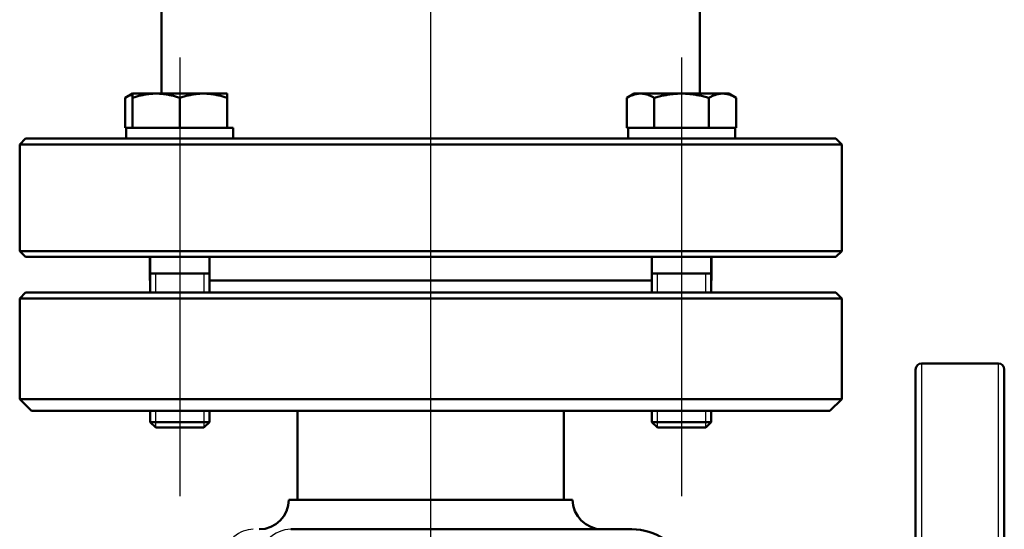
# Model space of a CAD drawing. Header units: millimetres. Extents: x 130 to 860, y 241 to 1215.
# Tile 5 of 10: x 261 to 428, y 851 to 937. Entities that reach past the tile are written whole.
import ezdxf

# ---------------------------------------------------------------- set-up
doc = ezdxf.new("R2010")
doc.units = ezdxf.units.MM
doc.header["$LTSCALE"] = 5
for name, color, linetype, lineweight in [('Gewinde(DIN)', 3, 'Continuous', 25), ('Mittellinie(DIN)', 4, 'Continuous', 25), ('Sichtbare Kanten(DIN)', 7, 'Continuous', 50), ('Sichtbare tangentiale Kanten(DIN)', 3, 'Continuous', 25)]:
    doc.layers.add(name, color=color, linetype=linetype, lineweight=lineweight)

msp = doc.modelspace()

# ---------------------------------------------------------------- linework, layer by layer
at = {"layer": 'Gewinde(DIN)'}
for p, q in [((284.01, 894.49), (284.01, 891.29)), ((292.21, 891.29), (292.21, 894.49)), ((368.86, 894.49), (368.86, 891.29)), ((377.07, 891.29), (377.07, 894.49)), ((284.01, 871.29), (284.01, 868.51)), ((292.21, 868.51), (292.21, 871.29)), ((368.86, 871.29), (368.86, 868.51)), ((377.07, 868.51), (377.07, 871.29))]:
    msp.add_line(p, q, dxfattribs=at)
at = {"layer": 'Mittellinie(DIN)', "linetype": 'Continuous'}
for p, q in [((330.54, 560.06), (330.54, 1206.22)), ((288.11, 930.99), (288.11, 856.91)), ((372.96, 930.99), (372.96, 856.91))]:
    msp.add_line(p, q, dxfattribs=at)
at = {"layer": 'Sichtbare Kanten(DIN)'}
for p, q in [((285.04, 988.29), (285.04, 924.89)), ((376.04, 988.29), (376.04, 924.89)), ((280.11, 924.89), (278.87, 924.18)), ((278.87, 919.09), (278.87, 924.18)), ((280.11, 924.18), (280.11, 924.89)), ((284.11, 924.89), (280.11, 924.89)), ((280.11, 919.09), (280.11, 924.18)), ((292.11, 924.89), (284.11, 924.89)), ((288.11, 919.09), (288.11, 924.18)), ((296.11, 924.89), (292.11, 924.89)), ((296.11, 924.89), (296.11, 924.18)), ((296.11, 919.09), (296.11, 924.18)), ((364.96, 924.89), (363.73, 924.18)), ((363.73, 919.09), (363.73, 924.18)), ((366.03, 924.89), (364.96, 924.89)), ((372.96, 924.89), (366.03, 924.89)), ((368.34, 919.09), (368.34, 924.18)), ((379.89, 924.89), (372.96, 924.89)), ((377.58, 919.09), (377.58, 924.18)), ((380.96, 924.89), (379.89, 924.89)), ((380.96, 924.89), (382.2, 924.18)), ((382.2, 919.09), (382.2, 924.18)), ((279.06, 919.09), (278.87, 919.09)), ((280.11, 919.09), (279.06, 919.09)), ((279.06, 919.09), (279.06, 917.29)), ((280.45, 919.09), (280.11, 919.09)), ((287.77, 919.09), (280.45, 919.09)), ((288.11, 919.09), (287.77, 919.09)), ((288.45, 919.09), (288.11, 919.09)), ((295.77, 919.09), (288.45, 919.09)), ((296.11, 919.09), (295.77, 919.09)), ((297.15, 919.09), (296.11, 919.09)), ((363.92, 919.09), (363.73, 919.09)), ((363.91, 919.09), (363.91, 917.29)), ((368.15, 919.09), (363.92, 919.09)), ((368.34, 919.09), (368.15, 919.09)), ((368.73, 919.09), (368.34, 919.09)), ((377.19, 919.09), (368.73, 919.09)), ((377.58, 919.09), (377.19, 919.09)), ((377.78, 919.09), (377.58, 919.09)), ((382.01, 919.09), (377.78, 919.09)), ((382.2, 919.09), (382.01, 919.09)), ((382.01, 919.09), (382.01, 917.29)), ((297.16, 918.47), (297.16, 917.29)), ((262.04, 917.29), (261.04, 916.29)), ((400.04, 916.29), (261.04, 916.29)), ((261.04, 916.29), (261.04, 898.29)), ((262.04, 917.29), (279.81, 917.29)), ((284.5, 917.29), (279.81, 917.29)), ((284.5, 917.29), (376.57, 917.29)), ((381.26, 917.29), (376.57, 917.29)), ((381.26, 917.29), (399.04, 917.29)), ((399.04, 917.29), (400.04, 916.29)), ((400.04, 916.29), (400.04, 898.29)), ((261.04, 898.29), (400.04, 898.29)), ((262.04, 897.29), (261.04, 898.29)), ((399.04, 897.29), (400.04, 898.29)), ((399.04, 897.29), (262.04, 897.29)), ((283.04, 897.29), (283.04, 893.29)), ((283.11, 897.29), (283.11, 891.29)), ((293.11, 897.29), (293.11, 891.29)), ((367.96, 897.29), (367.96, 891.29)), ((377.96, 897.29), (377.96, 891.29)), ((378.04, 897.29), (378.04, 893.29)), ((283.11, 894.49), (293.11, 894.49)), ((367.96, 894.49), (377.96, 894.49)), ((283.04, 893.29), (283.11, 893.29)), ((293.11, 893.29), (367.96, 893.29)), ((377.96, 893.29), (378.04, 893.29)), ((262.04, 891.29), (261.04, 890.29)), ((262.04, 891.29), (399.04, 891.29)), ((399.04, 891.29), (400.04, 890.29)), ((400.04, 890.29), (261.04, 890.29)), ((261.04, 873.29), (261.04, 890.29)), ((400.04, 873.29), (400.04, 890.29)), ((426.54, 879.29), (413.54, 879.29)), ((412.54, 730.29), (412.54, 878.29)), ((427.54, 878.29), (427.54, 730.29)), ((261.04, 873.29), (400.04, 873.29)), ((263.04, 871.29), (261.04, 873.29)), ((398.04, 871.29), (400.04, 873.29)), ((398.04, 871.29), (263.04, 871.29)), ((283.11, 871.29), (283.11, 869.41)), ((293.11, 871.29), (293.11, 869.41)), ((308.04, 871.29), (308.04, 856.29)), ((353.04, 871.29), (353.04, 856.29)), ((367.96, 871.29), (367.96, 869.41)), ((377.96, 871.29), (377.96, 869.41)), ((283.11, 869.41), (293.11, 869.41)), ((284.03, 868.49), (283.11, 869.41)), ((292.19, 868.49), (293.11, 869.41)), ((367.96, 869.41), (377.96, 869.41)), ((368.88, 868.49), (367.96, 869.41)), ((377.04, 868.49), (377.96, 869.41)), ((292.19, 868.49), (284.03, 868.49)), ((377.04, 868.49), (368.88, 868.49)), ((306.54, 856.29), (354.54, 856.29)), ((306.9, 851.29), (364.55, 851.29))]:
    msp.add_line(p, q, dxfattribs=at)
at = {"layer": 'Sichtbare Kanten(DIN)', "flags": 128}
for points in [[(280.11, 924.73), (280.06, 924.71), (280.01, 924.7), (279.96, 924.68), (279.91, 924.66), (279.86, 924.65), (279.81, 924.63), (279.76, 924.61), (279.71, 924.59), (279.66, 924.57), (279.61, 924.55), (279.56, 924.53), (279.51, 924.5), (279.46, 924.48), (279.41, 924.46), (279.36, 924.43), (279.3, 924.41), (279.25, 924.38), (279.2, 924.35), (279.14, 924.33), (279.09, 924.3), (279.04, 924.27), (278.98, 924.24), (278.93, 924.21), (278.87, 924.18)], [(284.11, 924.89), (283.95, 924.89), (283.79, 924.89), (283.63, 924.88), (283.47, 924.87), (283.31, 924.86), (283.15, 924.85), (282.99, 924.83), (282.83, 924.81), (282.67, 924.79), (282.51, 924.77), (282.35, 924.74), (282.18, 924.71), (282.02, 924.68), (281.85, 924.65), (281.69, 924.62), (281.52, 924.58), (281.35, 924.54), (281.18, 924.49), (281.01, 924.45), (280.83, 924.4), (280.65, 924.35), (280.48, 924.29), (280.29, 924.24), (280.11, 924.18)], [(288.11, 924.18), (287.93, 924.24), (287.74, 924.29), (287.57, 924.35), (287.39, 924.4), (287.21, 924.45), (287.04, 924.49), (286.87, 924.54), (286.7, 924.58), (286.53, 924.62), (286.37, 924.65), (286.2, 924.68), (286.04, 924.71), (285.87, 924.74), (285.71, 924.77), (285.55, 924.79), (285.39, 924.81), (285.23, 924.83), (285.07, 924.85), (284.91, 924.86), (284.75, 924.87), (284.59, 924.88), (284.43, 924.89), (284.27, 924.89), (284.11, 924.89)], [(292.11, 924.89), (291.95, 924.89), (291.79, 924.89), (291.63, 924.88), (291.47, 924.87), (291.31, 924.86), (291.15, 924.85), (290.99, 924.83), (290.83, 924.81), (290.67, 924.79), (290.51, 924.77), (290.35, 924.74), (290.18, 924.71), (290.02, 924.68), (289.85, 924.65), (289.69, 924.62), (289.52, 924.58), (289.35, 924.54), (289.18, 924.49), (289.01, 924.45), (288.83, 924.4), (288.65, 924.35), (288.48, 924.29), (288.29, 924.24), (288.11, 924.18)], [(296.11, 924.18), (295.93, 924.24), (295.74, 924.29), (295.57, 924.35), (295.39, 924.4), (295.21, 924.45), (295.04, 924.49), (294.87, 924.54), (294.7, 924.58), (294.53, 924.62), (294.37, 924.65), (294.2, 924.68), (294.04, 924.71), (293.87, 924.74), (293.71, 924.77), (293.55, 924.79), (293.39, 924.81), (293.23, 924.83), (293.07, 924.85), (292.91, 924.86), (292.75, 924.87), (292.59, 924.88), (292.43, 924.89), (292.27, 924.89), (292.11, 924.89)], [(366.03, 924.89), (365.94, 924.89), (365.85, 924.89), (365.76, 924.88), (365.67, 924.87), (365.57, 924.86), (365.48, 924.85), (365.39, 924.83), (365.3, 924.81), (365.2, 924.79), (365.11, 924.77), (365.02, 924.74), (364.92, 924.71), (364.83, 924.68), (364.73, 924.65), (364.64, 924.62), (364.54, 924.58), (364.44, 924.54), (364.34, 924.49), (364.24, 924.45), (364.14, 924.4), (364.04, 924.35), (363.94, 924.29), (363.83, 924.24), (363.73, 924.18)], [(368.34, 924.18), (368.24, 924.24), (368.13, 924.29), (368.03, 924.35), (367.93, 924.4), (367.83, 924.45), (367.73, 924.49), (367.63, 924.54), (367.53, 924.58), (367.43, 924.62), (367.34, 924.65), (367.24, 924.68), (367.15, 924.71), (367.05, 924.74), (366.96, 924.77), (366.87, 924.79), (366.77, 924.81), (366.68, 924.83), (366.59, 924.85), (366.5, 924.86), (366.4, 924.87), (366.31, 924.88), (366.22, 924.89), (366.13, 924.89), (366.03, 924.89)], [(372.96, 924.89), (372.78, 924.89), (372.59, 924.89), (372.41, 924.88), (372.22, 924.87), (372.04, 924.86), (371.86, 924.85), (371.67, 924.83), (371.49, 924.81), (371.3, 924.79), (371.11, 924.77), (370.93, 924.74), (370.74, 924.71), (370.55, 924.68), (370.36, 924.65), (370.17, 924.62), (369.97, 924.58), (369.78, 924.54), (369.58, 924.49), (369.38, 924.45), (369.18, 924.4), (368.97, 924.35), (368.77, 924.29), (368.56, 924.24), (368.34, 924.18)], [(377.58, 924.18), (377.37, 924.24), (377.16, 924.29), (376.95, 924.35), (376.75, 924.4), (376.55, 924.45), (376.35, 924.49), (376.15, 924.54), (375.95, 924.58), (375.76, 924.62), (375.57, 924.65), (375.38, 924.68), (375.19, 924.71), (375, 924.74), (374.81, 924.77), (374.63, 924.79), (374.44, 924.81), (374.25, 924.83), (374.07, 924.85), (373.89, 924.86), (373.7, 924.87), (373.52, 924.88), (373.33, 924.89), (373.15, 924.89), (372.96, 924.89)], [(379.89, 924.89), (379.8, 924.89), (379.71, 924.89), (379.61, 924.88), (379.52, 924.87), (379.43, 924.86), (379.34, 924.85), (379.25, 924.83), (379.15, 924.81), (379.06, 924.79), (378.97, 924.77), (378.87, 924.74), (378.78, 924.71), (378.68, 924.68), (378.59, 924.65), (378.49, 924.62), (378.4, 924.58), (378.3, 924.54), (378.2, 924.49), (378.1, 924.45), (378, 924.4), (377.9, 924.35), (377.79, 924.29), (377.69, 924.24), (377.58, 924.18)], [(382.2, 924.18), (382.09, 924.24), (381.99, 924.29), (381.89, 924.35), (381.78, 924.4), (381.68, 924.45), (381.58, 924.49), (381.48, 924.54), (381.39, 924.58), (381.29, 924.62), (381.19, 924.65), (381.1, 924.68), (381, 924.71), (380.91, 924.74), (380.82, 924.77), (380.72, 924.79), (380.63, 924.81), (380.54, 924.83), (380.44, 924.85), (380.35, 924.86), (380.26, 924.87), (380.17, 924.88), (380.08, 924.89), (379.98, 924.89), (379.89, 924.89)]]:
    msp.add_lwpolyline(points, dxfattribs=at)
at = {"layer": 'Sichtbare Kanten(DIN)'}
for centre, radius, start, end in [((413.54, 878.29), 1, 90, 180), ((426.54, 878.29), 1, 0, 90), ((301.54, 856.29), 5, 270, 0), ((359.54, 856.29), 5, 180, 270), ((364.55, 841.29), 10, 23.5782, 90)]:
    msp.add_arc(centre, radius, start, end, dxfattribs=at)
msp.add_ellipse((288.11, 918.47), major_axis=(0, 15.68), ratio=0.57735, start_param=4.712389, end_param=4.752178, dxfattribs=at)
at = {"layer": 'Sichtbare tangentiale Kanten(DIN)'}
for p, q in [((413.54, 879.29), (413.54, 729.29)), ((426.54, 729.29), (426.54, 879.29))]:
    msp.add_line(p, q, dxfattribs=at)
for centre, ratio, end_param in [((300.54, 841.29), 0.667306, 1.022847), ((306.9, 841.29), 0.694807, 1.159279)]:
    msp.add_ellipse(centre, major_axis=(0, 10), ratio=ratio, start_param=0, end_param=end_param, dxfattribs=at)

doc.saveas('drawing.dxf')
